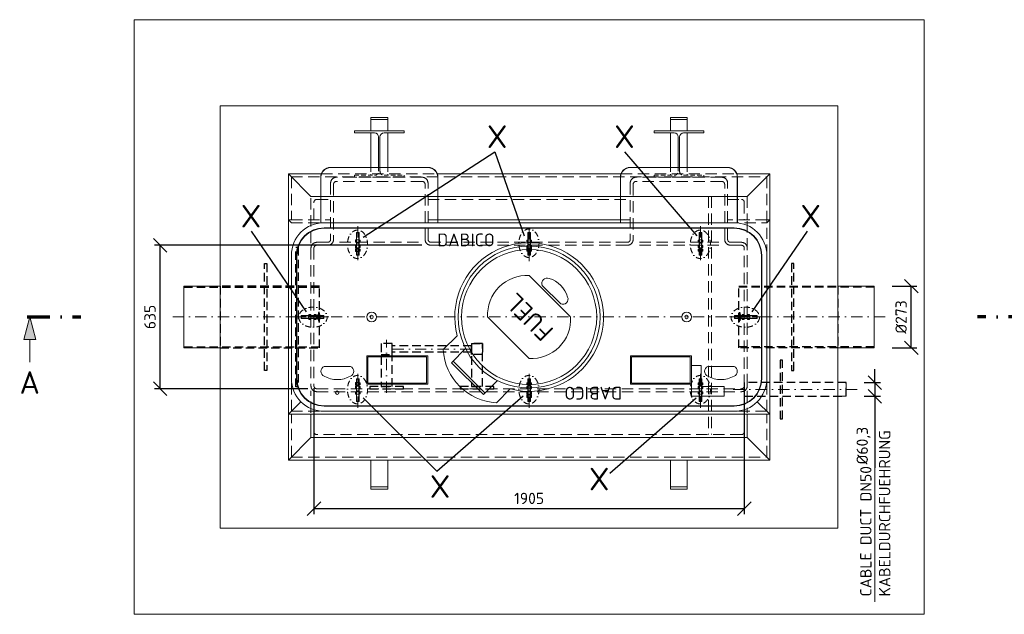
# Model space of a CAD drawing. Header units: millimetres. Extents: x -55620 to 21734, y -13890 to -1910.
# Tile 1 of 10: x -77 to 4281, y -13890 to -11259. Entities that reach past the tile are written whole.
import ezdxf
from ezdxf.enums import TextEntityAlignment as Align

# ---------------------------------------------------------------- set-up
doc = ezdxf.new("R2010")
doc.units = ezdxf.units.MM
doc.header["$MEASUREMENT"] = 0
for name, pattern in [('HIDDEN', [0.375, 0.25, -0.125]), ('STRICHPUNKT2', [0.5, 0.25, -0.125, 0, -0.125]), ('STRICHPUNKTX2', [2, 1, -0.5, 0, -0.5]), ('VERDECKT2', [0.1875, 0.125, -0.0625])]:
    doc.linetypes.add(name, pattern=pattern)
for name, color, linetype, lineweight in [('P------T2', 7, 'Continuous', 18), ('P------T7', 7, 'Continuous', 18), ('P-BS----Bem', 7, 'Continuous', 18), ('P-BS---Schnitt', 7, 'Continuous', 18), ('P-DERDUNG', 7, 'Continuous', 18), ('P-MS250', 190, 'Continuous', 35), ('P-SSLEIX', 7, 'STRICHPUNKT2', 18), ('Verz. Bandstahl 30x3_5mm im Beton', 5, 'GRENZE1', 18)]:
    doc.layers.add(name, color=color, linetype=linetype, lineweight=lineweight)
doc.styles.get("Standard").update_dxf_attribs({"font": 'isocpeur.ttf'})
doc.linetypes.add('GRENZE1', pattern='A,6.35,-2.54,[133,ltypeshp.shx,S=2.54,R=0,X=-2.54,Y=0],-2.54,25.4', length=36.83)
doc.dimstyles.new('Kopie von ISO-25', dxfattribs={"dimscale": 20, "dimtxt": 2.5, "dimasz": 3, "dimexe": 1.25, "dimexo": 0.625, "dimgap": 1, "dimtad": 1, "dimtxsty": 'Standard', "dimcen": 2.5, "dimadec": 0, "dimazin": 0, "dimtfac": 1, "dimtmove": 0, "dimatfit": 1, "dimfxl": 0, "dimarcsym": 0})

# ---------------------------------------------------------------- blocks, each defined once
blk = doc.blocks.new('_Oblique')
at = {"color": 0, "linetype": 'ByBlock', "lineweight": -2}
blk.add_line((-0.5, -0.5), (0.5, 0.5), dxfattribs=at)
blk = doc.blocks.new('*D15')
at = {"layer": 'Defpoints', "color": 0, "lineweight": 0, "transparency": 16777216}
for p in [(545.1, -12257), (1743.6, -12257), (1238.6, -12892)]:
    blk.add_point(p, dxfattribs=at)
at = {"layer": 'P-BS----Bem', "color": 0, "lineweight": -2, "transparency": 16777216}
for p, q in [((1703.6, -12257), (520.1, -12257)), ((545.1, -12892), (545.1, -12257)), ((1198.6, -12892), (520.1, -12892))]:
    blk.add_line(p, q, dxfattribs=at)
at = {"layer": 'P-BS----Bem', "color": 0, "lineweight": -2, "transparency": 16777216, "xscale": 60, "yscale": 60, "zscale": 60}
for p, rotation in [((545.1, -12257), 90), ((545.1, -12892), 270)]:
    blk.add_blockref('_Oblique', p, dxfattribs=dict(at, rotation=rotation))
at = {"layer": 'P-BS----Bem', "color": 0, "transparency": 16777216, "insert": (500.1, -12574.5), "char_height": 50, "attachment_point": 5, "rotation": 90}
blk.add_mtext('635', dxfattribs=at)
blk = doc.blocks.new('*D16')
at = {"layer": 'Defpoints', "color": 0, "lineweight": 0, "transparency": 16777216}
for p in [(1225.6, -12879), (3130.6, -12879), (3130.6, -13422.4)]:
    blk.add_point(p, dxfattribs=at)
at = {"layer": 'P-BS----Bem', "color": 0, "lineweight": -2, "transparency": 16777216}
for p, q in [((1225.6, -12889), (1225.6, -13447.4)), ((3130.6, -12889), (3130.6, -13447.4)), ((1225.6, -13422.4), (3130.6, -13422.4))]:
    blk.add_line(p, q, dxfattribs=at)
at = {"layer": 'P-BS----Bem', "color": 0, "lineweight": -2, "transparency": 16777216, "xscale": 60, "yscale": 60, "zscale": 60, "rotation": 180}
blk.add_blockref('_Oblique', (1225.6, -13422.4), dxfattribs=at)
at = {"layer": 'P-BS----Bem', "color": 0, "lineweight": -2, "transparency": 16777216, "xscale": 60, "yscale": 60, "zscale": 60}
blk.add_blockref('_Oblique', (3130.6, -13422.4), dxfattribs=at)
at = {"layer": 'P-BS----Bem', "color": 0, "transparency": 16777216, "insert": (2178.1, -13377.4), "char_height": 50, "attachment_point": 5}
blk.add_mtext('1905', dxfattribs=at)
blk = doc.blocks.new('*D30')
at = {"layer": 'Defpoints', "color": 0, "lineweight": 0, "transparency": 16777216}
for p in [(3705.6, -12438), (3869.5, -12438), (3705.6, -12711)]:
    blk.add_point(p, dxfattribs=at)
at = {"layer": 'P-BS----Bem', "color": 0, "lineweight": -2, "transparency": 16777216}
for p, q in [((3785.6, -12438), (3894.5, -12438)), ((3869.5, -12711), (3869.5, -12438)), ((3785.6, -12711), (3894.5, -12711))]:
    blk.add_line(p, q, dxfattribs=at)
at = {"layer": 'P-BS----Bem', "color": 0, "lineweight": -2, "transparency": 16777216, "xscale": 60, "yscale": 60, "zscale": 60}
for p, rotation in [((3869.5, -12438), 90), ((3869.5, -12711), 270)]:
    blk.add_blockref('_Oblique', p, dxfattribs=dict(at, rotation=rotation))
at = {"layer": 'P-BS----Bem', "color": 0, "transparency": 16777216, "insert": (3824.5, -12574.5), "char_height": 50, "attachment_point": 5, "rotation": 90}
blk.add_mtext('%%c273', dxfattribs=at)
blk = doc.blocks.new('*D31')
at = {"layer": 'Defpoints', "color": 0, "lineweight": 0, "transparency": 16777216}
for p in [(3580.6, -12864.9), (3708.4, -12864.9), (3580.6, -12925.2)]:
    blk.add_point(p, dxfattribs=at)
at = {"layer": 'P-BS----Bem', "color": 0, "lineweight": -2, "transparency": 16777216}
for p, q in [((3708.4, -12864.9), (3708.4, -12804.9)), ((3660.6, -12864.9), (3733.4, -12864.9)), ((3708.4, -12864.9), (3708.4, -12925.2)), ((3660.6, -12925.2), (3733.4, -12925.2)), ((3708.4, -12925.2), (3708.4, -13242.7))]:
    blk.add_line(p, q, dxfattribs=at)
at = {"layer": 'P-BS----Bem', "color": 0, "lineweight": -2, "transparency": 16777216, "xscale": 60, "yscale": 60, "zscale": 60}
for p, rotation in [((3708.4, -12864.9), 270), ((3708.4, -12925.2), 90)]:
    blk.add_blockref('_Oblique', p, dxfattribs=dict(at, rotation=rotation))
at = {"layer": 'P-BS----Bem', "color": 0, "transparency": 16777216, "insert": (3658.4, -13143.9), "char_height": 50, "attachment_point": 5, "rotation": 90}
blk.add_mtext('%%c60,3', dxfattribs=at)

msp = doc.modelspace()

# ---------------------------------------------------------------- hatches: boundary and pattern name
at = {"layer": 'P-BS---Schnitt', "linetype": 'Continuous', "lineweight": 18}
msp.add_hatch(color=0, dxfattribs=at).paths.add_polyline_path([(-31.377, -12574.515), (-58.172, -12674.515), (-4.582, -12674.515)])

# ---------------------------------------------------------------- linework, layer by layer
at = {"linetype": 'HIDDEN', "lineweight": 0, "ltscale": 80}
for p, q in [((1478.12, -11912.215), (1478.12, -11947.515)), ((1552.12, -11912.215), (1552.12, -11947.515)), ((2804.12, -11912.215), (2804.12, -11947.515)), ((2878.12, -11912.215), (2878.12, -11947.515))]:
    msp.add_line(p, q, dxfattribs=at)
at = {"lineweight": 0}
for p, q in [((1112.82, -11941.215), (1112.82, -12144.215)), ((3243.42, -11941.215), (3243.42, -12144.215)), ((1112.82, -12144.215), (1125.82, -12157.215)), ((1730.62, -12144.215), (2625.62, -12144.215)), ((3243.42, -12144.215), (3230.42, -12157.215)), ((2178.12, -12390.667), (2361.968, -12574.515)), ((1994.272, -12574.515), (2178.12, -12758.363)), ((1859.707, -12657.462), (1798.188, -12718.98)), ((1834.438, -12776.776), (1896.909, -12714.305)), ((1975.859, -12918.197), (1834.438, -12776.776)), ((1982.93, -12911.126), (1841.509, -12769.705)), ((1975.859, -12918.197), (2038.33, -12855.727)), ((2094.959, -12892.52), (2033.491, -12954.089)), ((1112.82, -13004.815), (1168.29, -12949.346)), ((3243.42, -13004.815), (3187.951, -12949.346)), ((1112.82, -13207.815), (1112.82, -13004.815)), ((3243.42, -13207.815), (3243.42, -13004.815))]:
    msp.add_line(p, q, dxfattribs=at)
at = {"linetype": 'HIDDEN', "lineweight": 0, "ltscale": 200}
for p, q in [((1125.82, -11954.215), (3230.42, -11954.215)), ((1125.82, -11954.215), (1125.82, -12144.215)), ((1258.396, -11941.215), (1771.844, -11941.215)), ((2584.396, -11941.215), (3097.844, -11941.215)), ((3230.42, -11954.215), (3230.42, -12302.215)), ((2972.62, -12041.015), (2972.62, -13095.015)), ((2985.62, -12041.015), (2985.62, -13095.015)), ((1125.82, -12144.215), (1299.62, -12144.215)), ((1125.82, -12157.215), (1299.62, -12157.215)), ((3230.42, -12144.215), (3056.62, -12144.215)), ((3056.62, -12157.215), (3230.42, -12157.215)), ((1688.919, -12244.015), (1327.559, -12244.015)), ((2667.321, -12244.015), (3028.681, -12244.015)), ((1688.919, -12257.015), (1327.559, -12257.015)), ((2667.321, -12257.015), (3028.681, -12257.015)), ((1125.82, -12991.815), (1125.82, -12846.815)), ((3230.42, -12991.815), (3230.42, -12846.815)), ((1212.62, -12998.752), (1212.62, -12901.64)), ((1125.82, -12991.815), (1270.82, -12991.815)), ((1125.82, -13194.815), (1125.82, -13004.815)), ((3230.42, -12991.815), (3085.42, -12991.815)), ((3230.42, -13194.815), (3230.42, -13004.815)), ((1125.82, -13194.815), (3230.42, -13194.815))]:
    msp.add_line(p, q, dxfattribs=at)
at = {"lineweight": 0}
for points in [[(430.32, -11258.715), (3925.92, -11258.715), (3925.92, -13890.315), (430.32, -13890.315)], [(811.32, -13509.315), (3544.92, -13509.315), (3544.92, -11639.715), (811.32, -11639.715)], [(1552.12, -11701.015), (1478.12, -11701.015), (1478.12, -11691.015), (1552.12, -11691.015)], [(2804.12, -11701.015), (2878.12, -11701.015), (2878.12, -11691.015), (2804.12, -11691.015)], [(811.32, -12711.015), (650.62, -12711.015), (650.62, -12438.015), (811.32, -12438.015)], [(3544.92, -12711.015), (3705.62, -12711.015), (3705.62, -12438.015), (3544.92, -12438.015)], [(1459.62, -12746.407), (1729.62, -12746.407), (1729.62, -12872.407), (1459.62, -12872.407)], [(1464.62, -12751.407), (1724.62, -12751.407), (1724.62, -12867.407), (1464.62, -12867.407)], [(2896.62, -12746.407), (2626.62, -12746.407), (2626.62, -12872.407), (2896.62, -12872.407)], [(2891.62, -12751.407), (2631.62, -12751.407), (2631.62, -12867.407), (2891.62, -12867.407)], [(2896.62, -12924.407), (2896.62, -12789.407), (2939.62, -12789.407), (2939.62, -12881.407), (3041.62, -12881.407), (3041.62, -12924.407)], [(1112.82, -13207.815), (3243.42, -13207.815), (3143.62, -13108.015), (1212.62, -13108.015)], [(1552.12, -13207.815), (1478.12, -13207.815), (1478.12, -13326.015), (1552.12, -13326.015)], [(2804.12, -13207.815), (2878.12, -13207.815), (2878.12, -13326.015), (2804.12, -13326.015)], [(1552.12, -13326.015), (1478.12, -13326.015), (1478.12, -13336.015), (1552.12, -13336.015)], [(2804.12, -13326.015), (2878.12, -13326.015), (2878.12, -13336.015), (2804.12, -13336.015)]]:
    msp.add_lwpolyline(points, close=True, dxfattribs=at)
for points in [[(1478.12, -11751.015), (1478.12, -11701.015), (1552.12, -11701.015), (1552.12, -11751.015)], [(2878.12, -11751.015), (2878.12, -11701.015), (2804.12, -11701.015), (2804.12, -11751.015)], [(1478.12, -11912.215), (1478.12, -11759.515)], [(1552.12, -11759.515), (1552.12, -11912.215)], [(2804.12, -11759.515), (2804.12, -11912.215)], [(2878.12, -11912.215), (2878.12, -11759.515)], [(3097.844, -11941.215), (3243.42, -11941.215), (3143.62, -12041.015), (1212.62, -12041.015), (1112.82, -11941.215), (1258.396, -11941.215)], [(1771.844, -11941.215), (2584.396, -11941.215)], [(3230.42, -12144.215), (3243.42, -12144.215), (3243.42, -13004.815), (1112.82, -13004.815), (1112.82, -12144.215), (1125.82, -12144.215)], [(3544.92, -12864.865), (3580.62, -12864.865), (3580.62, -12925.165), (3544.92, -12925.165)], [(3143.62, -13004.815), (3143.62, -13108.015), (1212.62, -13108.015), (1212.62, -13004.815)]]:
    msp.add_lwpolyline(points, dxfattribs=at)
for points in [[(1512.12, -11912.215), (1512.12, -11777.515, 0.41421356), (1494.12, -11759.515), (1405.12, -11759.515), (1405.12, -11751.015), (1625.12, -11751.015), (1625.12, -11759.515), (1536.12, -11759.515, 0.41421356), (1518.12, -11777.515), (1518.12, -11912.215)], [(2844.12, -11912.215), (2844.12, -11777.515, -0.41421356), (2862.12, -11759.515), (2951.12, -11759.515), (2951.12, -11751.015), (2731.12, -11751.015), (2731.12, -11759.515), (2820.12, -11759.515, -0.41421356), (2838.12, -11777.515), (2838.12, -11912.215)], [(1774.42, -12157.215), (1774.42, -11956.015, 0.41421356), (1730.62, -11912.215), (1299.62, -11912.215, 0.41421356), (1255.82, -11956.015), (1255.82, -12157.215)], [(1773.42, -12157.215), (1773.42, -11956.015, 0.41421356), (1730.62, -11913.215), (1299.62, -11913.215, 0.41421356), (1256.82, -11956.015), (1256.82, -12157.215)], [(3100.42, -12157.215), (3100.42, -11956.015, 0.41421356), (3056.62, -11912.215), (2625.62, -11912.215, 0.41421356), (2581.82, -11956.015), (2581.82, -12157.215)], [(3099.42, -12157.215), (3099.42, -11956.015, 0.41421356), (3056.62, -11913.215), (2625.62, -11913.215, 0.41421356), (2582.82, -11956.015), (2582.82, -12157.215)]]:
    msp.add_lwpolyline(points, format="xyb", dxfattribs=at)
at = {"linetype": 'HIDDEN', "lineweight": 0, "ltscale": 80}
for points in [[(1518.12, -11912.215), (1518.12, -11929.515, 0.41421356), (1536.12, -11947.515), (1625.12, -11947.515), (1625.12, -11956.015), (1405.12, -11956.015), (1405.12, -11947.515), (1494.12, -11947.515, 0.41421356), (1512.12, -11929.515), (1512.12, -11912.215)], [(2844.12, -11912.215), (2844.12, -11929.515, 0.41421356), (2862.12, -11947.515), (2951.12, -11947.515), (2951.12, -11956.015), (2731.12, -11956.015), (2731.12, -11947.515), (2820.12, -11947.515, 0.41421356), (2838.12, -11929.515), (2838.12, -11912.215)]]:
    msp.add_lwpolyline(points, format="xyb", dxfattribs=at)
at = {"linetype": 'HIDDEN', "lineweight": 0, "ltscale": 200}
for points in [[(3056.62, -12231.015), (3056.62, -11982.015, 0.41421356), (3030.62, -11956.015), (2651.62, -11956.015, 0.41421356), (2625.62, -11982.015), (2625.62, -12231.015, -0.41421356), (2612.62, -12244.015), (1743.62, -12244.015, -0.41421356), (1730.62, -12231.015), (1730.62, -11982.015, 0.41421356), (1704.62, -11956.015), (1325.62, -11956.015, 0.41421356), (1299.62, -11982.015), (1299.62, -12231.015, -0.41421356), (1286.62, -12244.015), (1238.62, -12244.015, 0.41421356), (1212.62, -12270.015), (1212.62, -12879.015, 0.41421356), (1238.62, -12905.015), (3117.62, -12905.015, 0.41421356), (3143.62, -12879.015), (3143.62, -12270.015, 0.41421356), (3117.62, -12244.015), (3069.62, -12244.015)], [(3043.62, -12231.015), (3043.62, -11987.4, 0.41421356), (3030.62, -11974.4), (2651.62, -11974.4, 0.41421356), (2638.62, -11987.4), (2638.62, -12231.015, -0.41421356), (2612.62, -12257.015), (1743.62, -12257.015, -0.41421356), (1717.62, -12231.015), (1717.62, -11987.4, 0.41421356), (1704.62, -11974.4), (1325.62, -11974.4, 0.41421356), (1312.62, -11987.4), (1312.62, -12231.015, -0.41421356), (1286.62, -12257.015), (1238.62, -12257.015, 0.41421356), (1225.62, -12270.015), (1225.62, -12879.015, 0.41421356), (1238.62, -12892.015), (3117.62, -12892.015, 0.41421356), (3130.62, -12879.015), (3130.62, -12270.015, 0.41421356), (3117.62, -12257.015), (3069.62, -12257.015)], [(1225.62, -12144.215), (1225.62, -12067.015, -0.41421356), (1238.62, -12054.015), (1299.62, -12054.015)], [(3056.62, -12054.015), (3117.62, -12054.015, -0.41421356), (3130.62, -12067.015), (3130.62, -12144.215)], [(3130.62, -13004.815), (3130.62, -13082.015, -0.41421356), (3117.62, -13095.015), (1238.62, -13095.015, -0.41421356), (1225.62, -13082.015), (1225.62, -13004.815)]]:
    msp.add_lwpolyline(points, format="xyb", dxfattribs=at)
for points in [[(1212.62, -12248.264), (1212.62, -12041.015), (1299.62, -12041.015)], [(1730.62, -12041.015), (2625.62, -12041.015)], [(1730.62, -12054.015), (2625.62, -12054.015)], [(3056.62, -12041.015), (3143.62, -12041.015), (3143.62, -12144.215)], [(3143.62, -12150.787), (3143.62, -12998.928)]]:
    msp.add_lwpolyline(points, dxfattribs=at)
at = {"lineweight": 0}
for points in [[(1125.82, -12302.215), (1125.82, -12574.515), (1125.82, -12846.815, 0.41421356), (1270.82, -12991.815), (3085.42, -12991.815, 0.41421356), (3230.42, -12846.815), (3230.42, -12574.515), (3230.42, -12302.215, 0.41421356), (3085.42, -12157.215), (1270.82, -12157.215, 0.41421356)], [(1270.82, -12969.407), (3085.42, -12969.407, 0.41421356), (3208.012, -12846.815), (3208.012, -12302.215, 0.41421356), (3085.42, -12179.623), (1270.82, -12179.623, 0.41421356), (1148.228, -12302.215), (1148.228, -12846.815, 0.41421356)], [(1150.228, -12846.815, 0.41421356), (1270.82, -12967.407), (3085.42, -12967.407, 0.41421356), (3206.012, -12846.815), (3206.012, -12302.215, 0.41421356), (3085.42, -12181.623), (1270.82, -12181.623, 0.41421356), (1150.228, -12302.215)], [(2318.127, -12516.532, 0.6744186), (2348.533, -12486.127, 0.25862069), (2266.508, -12404.102, 0.6744186), (2236.103, -12434.508)], [(1271.12, -12793.407, 0.6744186), (1271.12, -12836.407, 0.25862069), (1387.12, -12836.407, 0.6744186), (1387.12, -12793.407)], [(3085.12, -12793.407, -0.6744186), (3085.12, -12836.407, -0.25862069), (2969.12, -12836.407, -0.6744186), (2969.12, -12793.407)]]:
    msp.add_lwpolyline(points, format="xyb", close=True, dxfattribs=at)
for centre, radius in [((2178.12, -12574.515), 314.04), ((2178.12, -12574.515), 299.04), ((1481.12, -12574.515), 21.5), ((1481.12, -12574.515), 7.5), ((2875.12, -12574.515), 21.5), ((2875.12, -12574.515), 7.5), ((1329.12, -12909.407), 7.5)]:
    msp.add_circle(centre, radius, dxfattribs=at)
at = {"linetype": 'HIDDEN', "lineweight": 0, "ltscale": 200}
for radius in [26, 13]:
    msp.add_arc((3069.62, -12231.015), radius, 180, 270, dxfattribs=at)
at = {"lineweight": 0}
for centre, radius, start, end in [((2178.12, -12574.515), 329.04, 255.310101, 194.60108), ((2168.708, -12565.103), 174.69, 86.911553, 183.088447), ((2187.532, -12583.927), 174.69, 266.911553, 3.088447), ((2047.17, -12704.988), 249.374, 183.216572, 266.878046)]:
    msp.add_arc(centre, radius, start, end, dxfattribs=at)
at = {"layer": 'P------T7', "color": 0, "linetype": 'Continuous', "lineweight": 25}
for p, q in [((1442.959, -12221.908), (2026.748, -11843.004)), ((2026.748, -11843.004), (2156.568, -12215.083)), ((2600.908, -11843.004), (2919.693, -12215.083)), ((948.002, -12194.891), (1191.957, -12551.594)), ((3408.238, -12194.891), (3164.283, -12551.594)), ((1443.009, -12932.163), (1769.625, -13257.344)), ((1769.625, -13257.344), (2151.918, -12924.089)), ((2535.789, -13265.456), (2918.083, -12932.2))]:
    msp.add_line(p, q, dxfattribs=at)
at = {"layer": 'P-BS----Bem', "color": 0}
msp.add_line((3708.442, -13242.665), (3708.442, -13835.646), dxfattribs=at)
at = {"layer": 'P-BS---Schnitt', "color": 0, "linetype": 'STRICHPUNKTX2', "lineweight": 70, "ltscale": 100}
for p, q in [((-43.473, -12574.515), (193.891, -12574.515)), ((4399.713, -12574.515), (4162.349, -12574.515))]:
    msp.add_line(p, q, dxfattribs=at)
at = {"layer": 'P-BS---Schnitt', "color": 0, "linetype": 'Continuous', "lineweight": 18}
msp.add_line((-31.377, -12774.515), (-31.377, -12674.515), dxfattribs=at)
msp.add_lwpolyline([(-58.172, -12674.515), (-4.582, -12674.515), (-31.377, -12574.515), (-58.172, -12674.515)], dxfattribs=at)
at = {"layer": 'P-DERDUNG', "color": 7, "ltscale": 200}
for p, q in [((1413.399, -12201.715), (1414.599, -12200.515)), ((1413.399, -12201.715), (1413.399, -12299.315)), ((1413.399, -12201.715), (1425.399, -12201.715)), ((1424.199, -12200.515), (1414.599, -12200.515)), ((1424.199, -12200.515), (1425.399, -12201.715)), ((1425.399, -12299.315), (1425.399, -12201.715)), ((2172.051, -12201.715), (2173.251, -12200.515)), ((2172.051, -12299.315), (2172.051, -12201.715)), ((2172.051, -12201.715), (2184.051, -12201.715)), ((2182.851, -12200.515), (2173.251, -12200.515)), ((2182.851, -12200.515), (2184.051, -12201.715)), ((2184.051, -12201.715), (2184.051, -12299.315)), ((2932.041, -12200.515), (2930.841, -12201.715)), ((2930.841, -12299.315), (2930.841, -12201.715)), ((2942.841, -12201.715), (2930.841, -12201.715)), ((2932.041, -12200.515), (2941.641, -12200.515)), ((2942.841, -12201.715), (2941.641, -12200.515)), ((2942.841, -12201.715), (2942.841, -12299.315)), ((1427.208, -12233.242), (1411.59, -12233.242)), ((1411.59, -12244.015), (1427.208, -12244.015)), ((1414.193, -12243.294), (1414.193, -12233.964)), ((1424.605, -12243.294), (1424.605, -12233.964)), ((2185.86, -12233.242), (2170.242, -12233.242)), ((2170.242, -12244.015), (2185.86, -12244.015)), ((2172.845, -12243.294), (2172.845, -12233.964)), ((2183.257, -12243.294), (2183.257, -12233.964)), ((2929.032, -12233.242), (2944.65, -12233.242)), ((2944.65, -12244.015), (2929.032, -12244.015)), ((2931.635, -12243.294), (2931.635, -12233.964)), ((2942.047, -12243.294), (2942.047, -12233.964)), ((1411.59, -12257.015), (1427.208, -12257.015)), ((1427.208, -12267.788), (1411.59, -12267.788)), ((1411.59, -12273.252), (1427.208, -12273.252)), ((1427.208, -12284.025), (1411.59, -12284.025)), ((1414.193, -12257.737), (1414.193, -12267.067)), ((1414.193, -12273.973), (1414.193, -12283.303)), ((1424.605, -12257.737), (1424.605, -12267.067)), ((1424.605, -12273.973), (1424.605, -12283.304)), ((2170.242, -12257.015), (2185.86, -12257.015)), ((2185.86, -12267.788), (2170.242, -12267.788)), ((2170.242, -12272.406), (2185.86, -12272.406)), ((2185.86, -12283.179), (2170.242, -12283.179)), ((2172.845, -12257.737), (2172.845, -12267.067)), ((2172.845, -12273.128), (2172.845, -12282.458)), ((2183.257, -12257.737), (2183.257, -12267.067)), ((2183.257, -12273.128), (2183.257, -12282.458)), ((2944.65, -12257.015), (2929.032, -12257.015)), ((2929.032, -12267.788), (2944.65, -12267.788)), ((2944.65, -12273.252), (2929.032, -12273.252)), ((2929.032, -12284.025), (2944.65, -12284.025)), ((2931.635, -12257.737), (2931.635, -12267.067)), ((2931.635, -12273.973), (2931.635, -12283.304)), ((2942.047, -12257.737), (2942.047, -12267.067)), ((2942.047, -12273.973), (2942.047, -12283.303)), ((1413.399, -12299.315), (1425.399, -12299.315)), ((1413.399, -12299.315), (1414.599, -12300.515)), ((1424.199, -12300.515), (1414.599, -12300.515)), ((1424.199, -12300.515), (1425.399, -12299.315)), ((2172.051, -12299.315), (2184.051, -12299.315)), ((2172.051, -12299.315), (2173.251, -12300.515)), ((2182.851, -12300.515), (2173.251, -12300.515)), ((2182.851, -12300.515), (2184.051, -12299.315)), ((2942.841, -12299.315), (2930.841, -12299.315)), ((2932.041, -12300.515), (2930.841, -12299.315)), ((2932.041, -12300.515), (2941.641, -12300.515)), ((2942.841, -12299.315), (2941.641, -12300.515)), ((1169.12, -12569.715), (1170.32, -12568.515)), ((1169.12, -12569.715), (1169.12, -12579.315)), ((1170.32, -12580.515), (1169.12, -12579.315)), ((1267.92, -12568.515), (1170.32, -12568.515)), ((1170.32, -12580.515), (1170.32, -12568.515)), ((1170.32, -12580.515), (1267.92, -12580.515)), ((1201.847, -12566.706), (1201.847, -12582.324)), ((1211.899, -12569.309), (1202.569, -12569.309)), ((1211.899, -12579.721), (1202.569, -12579.721)), ((1212.62, -12582.324), (1212.62, -12566.706)), ((1225.62, -12582.324), (1225.62, -12566.706)), ((1226.341, -12569.309), (1235.672, -12569.309)), ((1226.341, -12579.721), (1235.671, -12579.721)), ((1236.393, -12566.706), (1236.393, -12582.324)), ((1241.857, -12582.324), (1241.857, -12566.706)), ((1242.578, -12569.309), (1251.909, -12569.309)), ((1242.578, -12579.721), (1251.908, -12579.721)), ((1252.63, -12566.706), (1252.63, -12582.324)), ((1267.92, -12580.515), (1267.92, -12568.515)), ((1269.12, -12569.715), (1267.92, -12568.515)), ((1267.92, -12580.515), (1269.12, -12579.315)), ((1269.12, -12569.715), (1269.12, -12579.315)), ((3087.12, -12569.715), (3088.32, -12568.515)), ((3087.12, -12569.715), (3087.12, -12579.315)), ((3088.32, -12580.515), (3087.12, -12579.315)), ((3088.32, -12568.515), (3185.92, -12568.515)), ((3088.32, -12580.515), (3088.32, -12568.515)), ((3185.92, -12580.515), (3088.32, -12580.515)), ((3103.61, -12566.706), (3103.61, -12582.324)), ((3113.662, -12569.309), (3104.332, -12569.309)), ((3113.662, -12579.721), (3104.332, -12579.721)), ((3114.383, -12582.324), (3114.383, -12566.706)), ((3119.847, -12566.706), (3119.847, -12582.324)), ((3129.899, -12569.309), (3120.568, -12569.309)), ((3129.899, -12579.721), (3120.569, -12579.721)), ((3130.62, -12582.324), (3130.62, -12566.706)), ((3143.62, -12582.324), (3143.62, -12566.706)), ((3144.341, -12569.309), (3153.671, -12569.309)), ((3144.341, -12579.721), (3153.671, -12579.721)), ((3154.393, -12566.706), (3154.393, -12582.324)), ((3185.92, -12580.515), (3185.92, -12568.515)), ((3187.12, -12569.715), (3185.92, -12568.515)), ((3185.92, -12580.515), (3187.12, -12579.315)), ((3187.12, -12569.715), (3187.12, -12579.315)), ((1413.399, -12849.715), (1414.599, -12848.515)), ((1413.399, -12947.315), (1413.399, -12849.715)), ((1413.399, -12849.715), (1425.399, -12849.715)), ((1424.199, -12848.515), (1414.599, -12848.515)), ((1424.199, -12848.515), (1425.399, -12849.715)), ((1425.399, -12849.715), (1425.399, -12947.315)), ((2172.051, -12849.715), (2173.251, -12848.515)), ((2172.051, -12947.315), (2172.051, -12849.715)), ((2172.051, -12849.715), (2184.051, -12849.715)), ((2182.851, -12848.515), (2173.251, -12848.515)), ((2182.851, -12848.515), (2184.051, -12849.715)), ((2184.051, -12849.715), (2184.051, -12947.315)), ((2932.041, -12848.515), (2930.841, -12849.715)), ((2930.841, -12849.715), (2930.841, -12947.315)), ((2942.841, -12849.715), (2930.841, -12849.715)), ((2932.041, -12848.515), (2941.641, -12848.515)), ((2942.841, -12849.715), (2941.641, -12848.515)), ((2942.841, -12947.315), (2942.841, -12849.715)), ((1427.208, -12865.005), (1411.59, -12865.005)), ((1411.59, -12875.778), (1427.208, -12875.778)), ((1427.208, -12881.242), (1411.59, -12881.242)), ((1411.59, -12892.015), (1427.208, -12892.015)), ((1414.193, -12875.057), (1414.193, -12865.727)), ((1414.193, -12891.294), (1414.193, -12881.964)), ((1424.605, -12875.057), (1424.605, -12865.727)), ((1424.605, -12891.294), (1424.605, -12881.963)), ((2185.86, -12865.005), (2170.242, -12865.005)), ((2170.242, -12875.778), (2185.86, -12875.778)), ((2185.86, -12881.242), (2170.242, -12881.242)), ((2170.242, -12892.015), (2185.86, -12892.015)), ((2172.845, -12875.057), (2172.845, -12865.727)), ((2172.845, -12891.294), (2172.845, -12881.964)), ((2183.257, -12875.057), (2183.257, -12865.727)), ((2183.257, -12891.294), (2183.257, -12881.963)), ((2929.032, -12865.005), (2944.65, -12865.005)), ((2944.65, -12875.778), (2929.032, -12875.778)), ((2929.032, -12881.242), (2944.65, -12881.242)), ((2944.65, -12892.015), (2929.032, -12892.015)), ((2931.635, -12875.057), (2931.635, -12865.727)), ((2931.635, -12891.294), (2931.635, -12881.963)), ((2942.047, -12875.057), (2942.047, -12865.727)), ((2942.047, -12891.294), (2942.047, -12881.964)), ((1411.59, -12905.015), (1427.208, -12905.015)), ((1427.208, -12915.788), (1411.59, -12915.788)), ((1414.193, -12905.736), (1414.193, -12915.066)), ((1424.605, -12905.736), (1424.605, -12915.067)), ((2170.242, -12905.015), (2185.86, -12905.015)), ((2185.86, -12915.788), (2170.242, -12915.788)), ((2170.242, -12920.406), (2185.86, -12920.406)), ((2185.86, -12931.179), (2170.242, -12931.179)), ((2172.845, -12905.736), (2172.845, -12915.066)), ((2172.845, -12921.127), (2172.845, -12930.457)), ((2183.257, -12905.736), (2183.257, -12915.067)), ((2183.257, -12921.127), (2183.257, -12930.458)), ((2944.65, -12905.015), (2929.032, -12905.015)), ((2929.032, -12915.788), (2944.65, -12915.788)), ((2931.635, -12905.736), (2931.635, -12915.067)), ((2942.047, -12905.736), (2942.047, -12915.066)), ((1413.399, -12947.315), (1425.399, -12947.315)), ((1413.399, -12947.315), (1414.599, -12948.515)), ((1424.199, -12948.515), (1414.599, -12948.515)), ((1424.199, -12948.515), (1425.399, -12947.315)), ((2172.051, -12947.315), (2184.051, -12947.315)), ((2172.051, -12947.315), (2173.251, -12948.515)), ((2182.851, -12948.515), (2173.251, -12948.515)), ((2182.851, -12948.515), (2184.051, -12947.315)), ((2942.841, -12947.315), (2930.841, -12947.315)), ((2932.041, -12948.515), (2930.841, -12947.315)), ((2932.041, -12948.515), (2941.641, -12948.515)), ((2942.841, -12947.315), (2941.641, -12948.515))]:
    msp.add_line(p, q, dxfattribs=at)
at = {"layer": 'P-DERDUNG', "color": 7, "linetype": 'HIDDEN', "ltscale": 10}
for p, q in [((1414.599, -12299.315), (1414.599, -12200.515)), ((1424.199, -12200.515), (1424.199, -12299.315)), ((2173.251, -12201.715), (2173.251, -12300.515)), ((2182.851, -12300.515), (2182.851, -12201.715)), ((2932.041, -12200.515), (2932.041, -12299.315)), ((2941.641, -12299.315), (2941.641, -12200.515)), ((1169.12, -12569.715), (1267.92, -12569.715)), ((1267.92, -12579.315), (1169.12, -12579.315)), ((3187.12, -12569.715), (3088.32, -12569.715)), ((3088.32, -12579.315), (3187.12, -12579.315)), ((1414.599, -12849.715), (1414.599, -12948.515)), ((1424.199, -12948.515), (1424.199, -12849.715)), ((2173.251, -12849.715), (2173.251, -12948.515)), ((2182.851, -12948.515), (2182.851, -12849.715)), ((2932.041, -12948.515), (2932.041, -12849.715)), ((2941.641, -12849.715), (2941.641, -12948.515))]:
    msp.add_line(p, q, dxfattribs=at)
at = {"layer": 'P-DERDUNG', "color": 7, "ltscale": 200}
for points in [[(1408.987, -12233.964), (1408.987, -12243.294)], [(1429.811, -12243.294), (1429.811, -12233.964)], [(2167.639, -12233.964), (2167.639, -12243.294)], [(2188.463, -12243.294), (2188.463, -12233.964)], [(2926.429, -12243.294), (2926.429, -12233.964)], [(2947.253, -12233.964), (2947.253, -12243.294)], [(1408.987, -12267.067), (1408.987, -12257.737)], [(1408.987, -12283.304), (1408.987, -12273.973)], [(1429.811, -12257.737), (1429.811, -12267.067)], [(1429.811, -12273.973), (1429.811, -12283.304)], [(2167.639, -12267.067), (2167.639, -12257.737)], [(2167.639, -12282.458), (2167.639, -12273.128)], [(2188.463, -12257.737), (2188.463, -12267.067)], [(2188.463, -12273.128), (2188.463, -12282.458)], [(2926.429, -12257.737), (2926.429, -12267.067)], [(2926.429, -12273.973), (2926.429, -12283.304)], [(2947.253, -12267.067), (2947.253, -12257.737)], [(2947.253, -12283.304), (2947.253, -12273.973)], [(1211.899, -12564.103), (1202.569, -12564.103)], [(1202.569, -12584.927), (1211.899, -12584.927)], [(1226.341, -12564.103), (1235.672, -12564.103)], [(1235.672, -12584.927), (1226.341, -12584.927)], [(1242.578, -12564.103), (1251.909, -12564.103)], [(1251.909, -12584.927), (1242.578, -12584.927)], [(3113.662, -12564.103), (3104.332, -12564.103)], [(3104.332, -12584.927), (3113.662, -12584.927)], [(3129.899, -12564.103), (3120.568, -12564.103)], [(3120.568, -12584.927), (3129.899, -12584.927)], [(3144.341, -12564.103), (3153.671, -12564.103)], [(3153.671, -12584.927), (3144.341, -12584.927)], [(1408.987, -12865.727), (1408.987, -12875.057)], [(1408.987, -12881.963), (1408.987, -12891.294)], [(1429.811, -12875.057), (1429.811, -12865.727)], [(1429.811, -12891.294), (1429.811, -12881.963)], [(2167.639, -12865.727), (2167.639, -12875.057)], [(2167.639, -12881.963), (2167.639, -12891.294)], [(2188.463, -12875.057), (2188.463, -12865.727)], [(2188.463, -12891.294), (2188.463, -12881.963)], [(2926.429, -12875.057), (2926.429, -12865.727)], [(2926.429, -12891.294), (2926.429, -12881.963)], [(2947.253, -12865.727), (2947.253, -12875.057)], [(2947.253, -12881.963), (2947.253, -12891.294)], [(1408.987, -12915.067), (1408.987, -12905.736)], [(1429.811, -12905.736), (1429.811, -12915.067)], [(2167.639, -12915.067), (2167.639, -12905.736)], [(2167.639, -12930.458), (2167.639, -12921.127)], [(2188.463, -12905.736), (2188.463, -12915.067)], [(2188.463, -12921.127), (2188.463, -12930.458)], [(2926.429, -12905.736), (2926.429, -12915.067)], [(2947.253, -12915.067), (2947.253, -12905.736)]]:
    msp.add_lwpolyline(points, dxfattribs=at)
for centre, radius, start, end in [((1411.59, -12238.3), 5.057, 59.02009, 120.9799), ((1411.59, -12238.958), 5.057, 239.0201, 300.9799), ((1419.399, -12252.388), 19.146, 74.22175, 105.7782), ((1419.399, -12224.869), 19.146, 254.2218, 285.7783), ((1427.208, -12238.3), 5.057, 59.02008, 120.9799), ((1427.208, -12238.958), 5.057, 239.0201, 300.9799), ((2170.242, -12238.3), 5.057, 59.02009, 120.9799), ((2170.242, -12238.958), 5.057, 239.0201, 300.9799), ((2178.051, -12252.388), 19.146, 74.22175, 105.7782), ((2178.051, -12224.869), 19.146, 254.2218, 285.7783), ((2185.86, -12238.3), 5.057, 59.02008, 120.9799), ((2185.86, -12238.958), 5.057, 239.0201, 300.9799), ((2929.032, -12238.3), 5.057, 59.0201, 120.97992), ((2929.032, -12238.958), 5.057, 239.0201, 300.9799), ((2936.841, -12252.388), 19.146, 74.2218, 105.77825), ((2936.841, -12224.869), 19.146, 254.2217, 285.7782), ((2944.65, -12238.3), 5.057, 59.0201, 120.97991), ((2944.65, -12238.958), 5.057, 239.0201, 300.9799), ((1411.59, -12262.072), 5.057, 59.0201, 120.9799), ((1411.59, -12262.731), 5.057, 239.0201, 300.97991), ((1411.59, -12278.309), 5.057, 59.0201, 120.9799), ((1411.59, -12278.968), 5.057, 239.0201, 300.97991), ((1419.399, -12276.161), 19.146, 74.2217, 105.7782), ((1419.399, -12248.642), 19.146, 254.2218, 285.77825), ((1419.399, -12292.398), 19.146, 74.2217, 105.7782), ((1419.399, -12264.879), 19.146, 254.2218, 285.77825), ((1427.208, -12262.072), 5.057, 59.0201, 120.9799), ((1427.208, -12262.731), 5.057, 239.0201, 300.97992), ((1427.208, -12278.309), 5.057, 59.0201, 120.9799), ((1427.208, -12278.968), 5.057, 239.0201, 300.97992), ((2170.242, -12262.072), 5.057, 59.0201, 120.9799), ((2170.242, -12262.731), 5.057, 239.0201, 300.97991), ((2170.242, -12277.463), 5.057, 59.0201, 120.9799), ((2170.242, -12278.122), 5.057, 239.0201, 300.97991), ((2178.051, -12276.161), 19.146, 74.2217, 105.7782), ((2178.051, -12248.642), 19.146, 254.2218, 285.77825), ((2178.051, -12291.552), 19.146, 74.2217, 105.7782), ((2178.051, -12264.033), 19.146, 254.2218, 285.77825), ((2185.86, -12262.072), 5.057, 59.0201, 120.9799), ((2185.86, -12262.731), 5.057, 239.0201, 300.97992), ((2185.86, -12277.463), 5.057, 59.0201, 120.9799), ((2185.86, -12278.122), 5.057, 239.0201, 300.97992), ((2929.032, -12262.072), 5.057, 59.0201, 120.9799), ((2929.032, -12262.731), 5.057, 239.02008, 300.9799), ((2929.032, -12278.309), 5.057, 59.0201, 120.9799), ((2929.032, -12278.968), 5.057, 239.02008, 300.9799), ((2936.841, -12276.161), 19.146, 74.2218, 105.7783), ((2936.841, -12248.642), 19.146, 254.22175, 285.7782), ((2936.841, -12292.398), 19.146, 74.2218, 105.7783), ((2936.841, -12264.879), 19.146, 254.22175, 285.7782), ((2944.65, -12262.072), 5.057, 59.0201, 120.9799), ((2944.65, -12262.731), 5.057, 239.02009, 300.9799), ((2944.65, -12278.309), 5.057, 59.0201, 120.9799), ((2944.65, -12278.968), 5.057, 239.02009, 300.9799), ((1206.904, -12566.706), 5.057, 149.02008, 210.9799), ((1220.993, -12574.515), 19.146, 164.22175, 195.7782), ((1206.904, -12582.324), 5.057, 149.02009, 210.9799), ((1207.563, -12566.706), 5.057, 329.0201, 30.9799), ((1193.474, -12574.515), 19.146, 344.2218, 15.7783), ((1207.563, -12582.324), 5.057, 329.0201, 30.9799), ((1230.677, -12566.706), 5.057, 149.0201, 210.9799), ((1244.766, -12574.515), 19.146, 164.2217, 195.7782), ((1230.677, -12582.324), 5.057, 149.0201, 210.9799), ((1231.336, -12566.706), 5.057, 329.0201, 30.97992), ((1231.336, -12582.324), 5.057, 329.0201, 30.97991), ((1217.247, -12574.515), 19.146, 344.2218, 15.77825), ((1246.914, -12566.706), 5.057, 149.0201, 210.9799), ((1261.003, -12574.515), 19.146, 164.2217, 195.7782), ((1246.914, -12582.324), 5.057, 149.0201, 210.9799), ((1247.573, -12566.706), 5.057, 329.0201, 30.97992), ((1233.484, -12574.515), 19.146, 344.2218, 15.77825), ((1247.573, -12582.324), 5.057, 329.0201, 30.97991), ((3108.667, -12566.706), 5.057, 149.02008, 210.9799), ((3122.756, -12574.515), 19.146, 164.22175, 195.7782), ((3108.667, -12582.324), 5.057, 149.02009, 210.9799), ((3109.326, -12566.706), 5.057, 329.0201, 30.9799), ((3095.237, -12574.515), 19.146, 344.2218, 15.7783), ((3109.326, -12582.324), 5.057, 329.0201, 30.9799), ((3124.904, -12566.706), 5.057, 149.02008, 210.9799), ((3138.993, -12574.515), 19.146, 164.22175, 195.7782), ((3124.904, -12582.324), 5.057, 149.02009, 210.9799), ((3125.563, -12566.706), 5.057, 329.0201, 30.9799), ((3125.563, -12582.324), 5.057, 329.0201, 30.9799), ((3111.474, -12574.515), 19.146, 344.2218, 15.7783), ((3148.677, -12566.706), 5.057, 149.0201, 210.9799), ((3162.766, -12574.515), 19.146, 164.2217, 195.7782), ((3148.677, -12582.324), 5.057, 149.0201, 210.9799), ((3149.336, -12566.706), 5.057, 329.0201, 30.97992), ((3135.247, -12574.515), 19.146, 344.2218, 15.77825), ((3149.336, -12582.324), 5.057, 329.0201, 30.97991), ((1411.59, -12870.062), 5.057, 59.02009, 120.9799), ((1411.59, -12870.721), 5.057, 239.0201, 300.9799), ((1411.59, -12886.299), 5.057, 59.02009, 120.9799), ((1411.59, -12886.958), 5.057, 239.0201, 300.9799), ((1419.399, -12884.151), 19.146, 74.22175, 105.7782), ((1419.399, -12856.632), 19.146, 254.2218, 285.7783), ((1419.399, -12900.388), 19.146, 74.22175, 105.7782), ((1419.399, -12872.869), 19.146, 254.2218, 285.7783), ((1427.208, -12870.062), 5.057, 59.02008, 120.9799), ((1427.208, -12870.721), 5.057, 239.0201, 300.9799), ((1427.208, -12886.299), 5.057, 59.02008, 120.9799), ((1427.208, -12886.958), 5.057, 239.0201, 300.9799), ((2170.242, -12870.062), 5.057, 59.02009, 120.9799), ((2170.242, -12870.721), 5.057, 239.0201, 300.9799), ((2170.242, -12886.299), 5.057, 59.02009, 120.9799), ((2170.242, -12886.958), 5.057, 239.0201, 300.9799), ((2178.051, -12884.151), 19.146, 74.22175, 105.7782), ((2178.051, -12856.632), 19.146, 254.2218, 285.7783), ((2178.051, -12900.388), 19.146, 74.22175, 105.7782), ((2178.051, -12872.869), 19.146, 254.2218, 285.7783), ((2185.86, -12870.062), 5.057, 59.02008, 120.9799), ((2185.86, -12870.721), 5.057, 239.0201, 300.9799), ((2185.86, -12886.299), 5.057, 59.02008, 120.9799), ((2185.86, -12886.958), 5.057, 239.0201, 300.9799), ((2929.032, -12870.062), 5.057, 59.0201, 120.97992), ((2929.032, -12870.721), 5.057, 239.0201, 300.9799), ((2929.032, -12886.299), 5.057, 59.0201, 120.97992), ((2929.032, -12886.958), 5.057, 239.0201, 300.9799), ((2936.841, -12884.151), 19.146, 74.2218, 105.77825), ((2936.841, -12856.632), 19.146, 254.2217, 285.7782), ((2936.841, -12900.388), 19.146, 74.2218, 105.77825), ((2936.841, -12872.869), 19.146, 254.2217, 285.7782), ((2944.65, -12870.062), 5.057, 59.0201, 120.97991), ((2944.65, -12870.721), 5.057, 239.0201, 300.9799), ((2944.65, -12886.299), 5.057, 59.0201, 120.97991), ((2944.65, -12886.958), 5.057, 239.0201, 300.9799), ((1411.59, -12910.072), 5.057, 59.0201, 120.9799), ((1411.59, -12910.731), 5.057, 239.0201, 300.97991), ((1419.399, -12924.161), 19.146, 74.2217, 105.7782), ((1419.399, -12896.642), 19.146, 254.2218, 285.77825), ((1427.208, -12910.072), 5.057, 59.0201, 120.9799), ((1427.208, -12910.731), 5.057, 239.0201, 300.97992), ((2170.242, -12910.072), 5.057, 59.0201, 120.9799), ((2170.242, -12910.731), 5.057, 239.0201, 300.97991), ((2170.242, -12925.463), 5.057, 59.0201, 120.9799), ((2170.242, -12926.122), 5.057, 239.0201, 300.97991), ((2178.051, -12924.161), 19.146, 74.2217, 105.7782), ((2178.051, -12896.642), 19.146, 254.2218, 285.77825), ((2178.051, -12939.552), 19.146, 74.2217, 105.7782), ((2178.051, -12912.033), 19.146, 254.2218, 285.77825), ((2185.86, -12910.072), 5.057, 59.0201, 120.9799), ((2185.86, -12910.731), 5.057, 239.0201, 300.97992), ((2185.86, -12925.463), 5.057, 59.0201, 120.9799), ((2185.86, -12926.122), 5.057, 239.0201, 300.97992), ((2929.032, -12910.072), 5.057, 59.0201, 120.9799), ((2929.032, -12910.731), 5.057, 239.02008, 300.9799), ((2936.841, -12924.161), 19.146, 74.2218, 105.7783), ((2936.841, -12896.642), 19.146, 254.22175, 285.7782), ((2944.65, -12910.072), 5.057, 59.0201, 120.9799), ((2944.65, -12910.731), 5.057, 239.02009, 300.9799)]:
    msp.add_arc(centre, radius, start, end, dxfattribs=at)
at = {"layer": 'P-MS250', "color": 0, "linetype": 'VERDECKT2', "lineweight": 25, "ltscale": 300}
for p, q in [((650.62, -12443.015), (1250.62, -12443.015)), ((3705.62, -12443.015), (3105.62, -12443.015)), ((650.62, -12706.015), (1250.62, -12706.015)), ((1923.325, -12702.025), (1571.625, -12702.025)), ((3705.62, -12706.015), (3105.62, -12706.015)), ((1923.325, -12730.305), (1571.625, -12730.305))]:
    msp.add_line(p, q, dxfattribs=at)
for points in [[(1155.62, -12884.015), (1145.62, -12884.015), (1145.62, -12265.015), (1155.62, -12265.015)], [(1016.97, -12811.015), (1006.97, -12811.015), (1006.97, -12338.015), (1016.97, -12338.015)], [(3339.27, -12811.015), (3349.27, -12811.015), (3349.27, -12338.015), (3339.27, -12338.015)], [(1250.62, -12438.015), (811.32, -12438.015), (811.32, -12711.015), (1250.62, -12711.015)], [(3105.62, -12438.015), (3544.92, -12438.015), (3544.92, -12711.015), (3105.62, -12711.015)], [(1245.62, -12594.515), (1250.62, -12594.515), (1250.62, -12554.515), (1245.62, -12554.515)], [(3110.62, -12594.515), (3105.62, -12594.515), (3105.62, -12554.515), (3110.62, -12554.515)], [(3110.62, -12594.515), (3105.62, -12594.515), (3105.62, -12554.515), (3110.62, -12554.515)], [(1523.325, -12740.315), (1571.625, -12740.315), (1571.625, -12692.015), (1523.325, -12692.015)], [(1523.325, -12882.015), (1571.625, -12882.015), (1571.625, -12692.015), (1523.325, -12692.015)], [(1971.625, -12740.315), (1923.325, -12740.315), (1923.325, -12692.015), (1971.625, -12692.015)], [(1923.325, -12882.015), (1971.625, -12882.015), (1971.625, -12692.015), (1923.325, -12692.015)], [(3289.27, -13025.165), (3299.27, -13025.165), (3299.27, -12764.865), (3289.27, -12764.865)], [(1472.475, -12892.015), (1622.475, -12892.015), (1622.475, -12882.015), (1472.475, -12882.015)], [(1872.475, -12892.015), (2022.475, -12892.015), (2022.475, -12882.015), (1872.475, -12882.015)], [(3130.62, -12925.165), (3580.62, -12925.165), (3580.62, -12864.865), (3130.62, -12864.865)]]:
    msp.add_lwpolyline(points, close=True, dxfattribs=at)
at = {"layer": 'P-SSLEIX', "color": 7, "linetype": 'STRICHPUNKT2', "ltscale": 200}
for p, q in [((1419.399, -12173.052), (1419.399, -12327.374)), ((2178.051, -12327.978), (2178.051, -12173.656)), ((2936.841, -12173.052), (2936.841, -12327.374)), ((600.62, -12574.515), (3755.62, -12574.515)), ((1141.657, -12574.515), (1295.979, -12574.515)), ((3214.583, -12574.515), (3060.261, -12574.515)), ((1547.475, -12909.642), (1547.475, -12675.59)), ((1923.325, -12716.165), (1571.625, -12716.165)), ((1419.399, -12975.978), (1419.399, -12821.656)), ((2178.051, -12975.978), (2178.051, -12821.656)), ((2936.841, -12975.978), (2936.841, -12821.656)), ((3630.62, -12895.015), (3080.62, -12895.015))]:
    msp.add_line(p, q, dxfattribs=at)
at = {"layer": 'P-SSLEIX', "color": 7, "linetype": 'STRICHPUNKT2', "ltscale": 100, "extrusion": (0, 0, -1)}
for centre, major_axis in [((1418.564, -12252.83), (0, 63.003)), ((2936.005, -12252.83), (0, 63.003)), ((1221.435, -12575.351), (-63.003, 0))]:
    msp.add_ellipse(centre, major_axis=major_axis, ratio=0.7079223, dxfattribs=at)
at = {"layer": 'P-SSLEIX', "color": 7, "linetype": 'STRICHPUNKT2', "ltscale": 100}
for centre, major_axis in [((2177.284, -12248.201), (0, -63.003)), ((3134.806, -12575.351), (63.003, 0)), ((1418.564, -12896.201), (0, -63.003)), ((2177.284, -12896.201), (0, -63.003)), ((2936.005, -12896.201), (0, -63.003))]:
    msp.add_ellipse(centre, major_axis=major_axis, ratio=0.7079223, dxfattribs=at)
at = {"layer": 'Verz. Bandstahl 30x3_5mm im Beton', "lineweight": 0}
for p, q in [((2166.006, -12270.392), (2190.234, -12270.392)), ((2166.006, -12918.392), (2190.234, -12918.392))]:
    msp.add_line(p, q, dxfattribs=at)

# ---------------------------------------------------------------- texts
at = {"color": 1, "lineweight": 0, "insert": (1771.329, -12205.022), "char_height": 56.42092, "attachment_point": 1}
msp.add_mtext_dynamic_manual_height_columns('{\\C256;DABICO}', width=156.46452, gutter_width=12.5, heights=[0], dxfattribs=at)
at = {"color": 1, "lineweight": 0}
for s, insert, char_height, attachment_point, rotation in [('{\\C256;FUEL}', (2178.12, -12574.515), 80, 5, 135), ('{\\C256;DABICO}', (2589.152, -12939.795), 56.42092, 1, 180)]:
    msp.add_mtext_dynamic_manual_height_columns(s, width=156.46452, gutter_width=12.5, heights=[0], dxfattribs=dict(at, insert=insert, char_height=char_height, attachment_point=attachment_point, rotation=rotation))
at = {"layer": 'P------T2', "color": 7, "insert": (3643.453, -13811.361), "char_height": 50, "width": 696.44099, "attachment_point": 1, "rotation": 90}
msp.add_mtext('{\\C256;CABLE DUCT DN50\\PKABELDURCHFUEHRUNG}', dxfattribs=at)
at = {"layer": 'P------T7', "color": 0, "linetype": 'Continuous', "lineweight": 25}
msp.add_text('A', height=100, dxfattribs=at).set_placement((-77.094, -12864.421), align=Align.MIDDLE_LEFT)
at = {"layer": 'P------T7', "color": 0, "char_height": 100, "attachment_point": 1}
for insert in [(1991.498, -11726.287), (2555.053, -11726.287), (902.148, -12078.174), (3379.212, -12078.174), (2443.248, -13241.666), (1738.744, -13274.749)]:
    msp.add_mtext('X', dxfattribs=dict(at, insert=insert))

# ---------------------------------------------------------------- dimensions: what is measured, and where the dimension line sits
at = {"layer": 'P-BS----Bem', "color": 0}
dim = msp.add_linear_dim(base=(545.144, -12257.015), p1=(1238.62, -12892.015), p2=(1743.62, -12257.015), angle=90, dimstyle='Kopie von ISO-25', override={"dimexo": 2, "dimblk1": 'Oblique', "dimblk2": 'Oblique', "dimsah": 1}, dxfattribs=at)
dim.commit()
dim.dimension.update_dxf_attribs({"geometry": '*D15', "text_midpoint": (500.144, -12574.515)})
dim = msp.add_linear_dim(base=(3869.531, -12438.015), p1=(3705.62, -12711.015), p2=(3705.62, -12438.015), angle=90, text='%%c273', dimstyle='Kopie von ISO-25', override={"dimexo": 4, "dimblk1": 'Oblique', "dimblk2": 'Oblique', "dimsah": 1}, dxfattribs=at)
dim.commit()
dim.dimension.update_dxf_attribs({"geometry": '*D30', "text_midpoint": (3824.531, -12574.515)})
dim = msp.add_linear_dim(base=(3708.442, -12864.865), p1=(3580.62, -12925.165), p2=(3580.62, -12864.865), angle=90, text='%%c60,3', dimstyle='Kopie von ISO-25', override={"dimexo": 4, "dimblk1": 'Oblique', "dimblk2": 'Oblique', "dimsah": 1}, dxfattribs=at)
dim.commit()
dim.dimension.update_dxf_attribs({"geometry": '*D31', "text_midpoint": (3708.442, -13143.915), "dimtype": 160})
dim = msp.add_linear_dim(base=(3130.62, -13422.424), p1=(1225.62, -12879.015), p2=(3130.62, -12879.015), dimstyle='Kopie von ISO-25', override={"dimexo": 0.5, "dimblk1": 'Oblique', "dimblk2": 'Oblique', "dimsah": 1}, dxfattribs=at)
dim.commit()
dim.dimension.update_dxf_attribs({"geometry": '*D16', "text_midpoint": (2178.12, -13377.424)})

doc.saveas('drawing.dxf')
